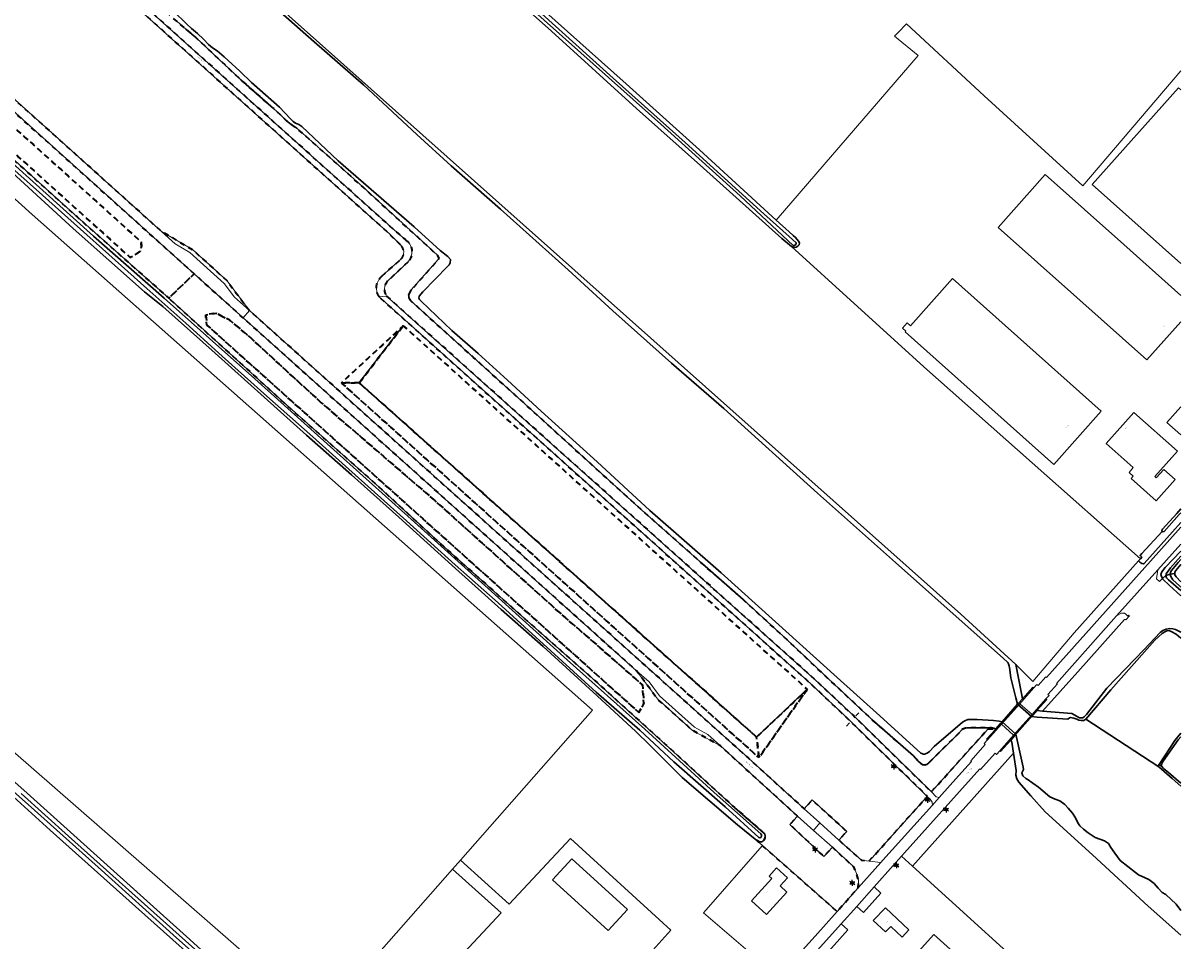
# Model space of a CAD drawing. Extents: x 105780 to 185197, y 477999 to 525027.
# Tile 254 of 256: x 109484 to 109981, y 479342 to 479736. Entities that reach past the tile are written whole.
import ezdxf
from ezdxf.enums import TextEntityAlignment as Align

# ---------------------------------------------------------------- set-up
doc = ezdxf.new("R2010")
doc.units = 0
doc.linetypes.add('XX-HIDDEN', pattern=[4, 2, -2])
for name, color, linetype, lineweight in [('B-GV-GR-GRAS_GAZON-G', 252, 'Continuous', 13), ('B-GV-GR-MATERIAALGRENS-G', 252, 'XX-HIDDEN', 35), ('B-RO-IE-MEUBILAIR_WEGMEUBILAIR-S', 252, 'Continuous', 25), ('B-RO-IE-TERREINAFSCHEIDING_KUNSTMATIG_HEKWERK-G', 252, 'IE-TERREINAFSCHEIDING-KUNSTMATIG', 18), ('B-RO-IE-TERREINAFSCHEIDING_KUNSTMATIG_SCHUTTING-G', 252, 'IE-TERREINAFSCHEIDING-KUNSTMATIG-DICHT', 18), ('B-WE-GW-WATERGANG_SLOOT_INSTEEK-G', 252, 'Continuous', 30), ('B-XX-KG-KADASTRAAL_BEBOUWING-G', 252, 'Continuous', 20), ('B1-WE-GR-BOUWLAND-GV', 80, 'Continuous', 13), ('B1-WE-GW-TALUD_KRUIN-G', 252, 'Continuous', 25), ('B1-WE-KW-KUNSTWERK_DEK-BRUG', 252, 'Continuous', 18), ('B1-WE-KW-KUNSTWERK_LANDHOOFD-GV', 252, 'Continuous', 18), ('B1-WE-OG-BEBOUWING-T18', 7, 'Continuous', 18), ('B1-WE-OG-TERREIN_ERF-GV', 252, 'Continuous', 18), ('B1-WE-OG-TOPOGRAFIE-T18', 10, 'Continuous', 18), ('B1-WE-OG-WEG-GV', 7, 'Continuous', 18), ('B1-WE-VH-VERHARDING_ASFALT-GV', 252, 'Continuous', 18), ('B1-WE-VH-VERHARDING_BETONSTRAATSTEEN-GV', 252, 'Continuous', 18), ('B1-WE-VH-VERHARDING_GESLOTEN-GV', 252, 'Continuous', 18), ('B1-WE-VH-VERHARDING_GRASBETONSTEEN-GV', 70, 'Continuous', 18), ('B1-WE-VH-VERHARDING_OPEN-GV', 252, 'Continuous', 18)]:
    doc.layers.add(name, color=color, linetype=linetype, lineweight=lineweight)
doc.styles.add('NLCS-ISO', font='NLCS-ISO.ttf')
doc.styles.add('NLCS-ISO-M200-T18', font='NLCS-ISO.ttf', dxfattribs={"height": 0.36})
doc.linetypes.add('IE-TERREINAFSCHEIDING-KUNSTMATIG', pattern='A,4,[82,NLCS.SHX,S=0.75,R=90,X=0,Y=0],4,-2', length=10)
doc.linetypes.add('IE-TERREINAFSCHEIDING-KUNSTMATIG-DICHT', pattern='A,8,-1,[82,NLCS.SHX,S=0.75,R=90,X=0,Y=0],-1', length=10)

# ---------------------------------------------------------------- blocks, each defined once
blk = doc.blocks.new('B-SIE-WEG_LICHTMAST-SO')
at = {"ltscale": 0.1}
for p, q in [((-1.1, 0.63), (-2.19, 1.27)), ((0, 1.27), (0, 2.53)), ((1.1, 0.63), (2.19, 1.27)), ((-1.1, -0.63), (-2.19, -1.27)), ((0, -1.27), (0, -2.53)), ((1.1, -0.63), (2.19, -1.27))]:
    blk.add_line(p, q, dxfattribs=at)
at = {"flags": 128}
for points in [[(-1.16, 0.5), (1.16, 0.5)], [(-1.16, -0.5), (1.16, -0.5)]]:
    blk.add_lwpolyline(points, dxfattribs=at)
at = {"ltscale": 0.1}
blk.add_circle((0, 0), 1.27, dxfattribs=at)
at = {"style": 'NLCS-ISO'}
blk.add_attdef('TYPE', text='', height=1.8, dxfattribs=at).set_placement((0, 2.53), align=Align.BOTTOM_CENTER)

msp = doc.modelspace()

# ---------------------------------------------------------------- linework, layer by layer
at = {"layer": 'B-GV-GR-GRAS_GAZON-G', "flags": 128}
msp.add_lwpolyline([(109980.506, 479344.657), (109966.532, 479357.158), (109942.603, 479379.108), (109922.42, 479397.559), (109916.266, 479404.466), (109911.102, 479410.262), (109910.257, 479411.631), (109909.812, 479413.292), (109909.901, 479415.246), (109908.823, 479422.708), (109865.574, 479374.243), (109929.339, 479316.256), (109909.185, 479292.97), (109910.323, 479292.229), (109910.779, 479292.514), (109911.974, 479291.489), (109916.187, 479295.873), (109918.066, 479294.507), (109914.309, 479290.18), (109915.196, 479289.564), (109913.962, 479288.206), (109920.18, 479282.647), (109962.153, 479245.19), (109980.506, 479228.704)], dxfattribs=at)
at = {"layer": 'B-GV-GR-MATERIAALGRENS-G', "flags": 128}
for points in [[(109137.953, 480100.013), (109142.865, 480095.597), (109181.071, 480061.765), (109245.176, 480004.201), (109249.859, 480000), (109492.175, 479782.604), (109643.343, 479646.927), (109648.133, 479642.756)], [(109640.155, 479618.57), (109823.649, 479454.317), (109840.315, 479438.632), (109873.594, 479406.121), (109897.876, 479433.118), (109899.467, 479433.144), (109901.276, 479433.173), (109899.378, 479433.522), (109889.007, 479433.599), (109887.773, 479433.338), (109886.765, 479432.904), (109884.881, 479430.839), (109872.552, 479418.613), (109871.634, 479417.845), (109870.865, 479417.603), (109869.974, 479417.729), (109868.901, 479418.424), (109867.87, 479419.416), (109866.874, 479420.473), (109865.976, 479421.494), (109848.15, 479437.142), (109831.746, 479452.338), (109811.814, 479471.198), (109792.909, 479488.499), (109775.535, 479503.799), (109749.51, 479526.846), (109722.953, 479550.937), (109699.334, 479572.422), (109677.358, 479592.3), (109650.369, 479616.646), (109649.943, 479617.278), (109649.716, 479618.042), (109649.691, 479619.036), (109650.7, 479621.182), (109662.323, 479634.183), (109662.625, 479634.711), (109662.562, 479635.142), (109661.939, 479636.074), (109653.81, 479643.488), (109629.95, 479665.326), (109601.709, 479690.476), (109598.676, 479692.519), (109596.766, 479694.057), (109594.694, 479696.192), (109591.633, 479698.997), (109577.742, 479711.222), (109563.461, 479724.61), (109558.394, 479729.417), (109554.147, 479732.993), (109550.427, 479736.2), (109547.694, 479738.539), (109539.863, 479745.95), (109536.64, 479749.12), (109535.256, 479750.157), (109533.576, 479751.462), (109531.929, 479752.766), (109529.426, 479754.838), (109519.225, 479764.254), (109507.837, 479774.506), (109491.11, 479788.608), (109463.225, 479815.139), (109434.982, 479838.574), (109415.792, 479855.502), (109405.154, 479865.381), (109395.024, 479873.449), (109383.88, 479885.128), (109381.591, 479887.67), (109376.181, 479893.191), (109368.145, 479900.598), (109358.992, 479908.789), (109324.824, 479940.001), (109297.41, 479965.099), (109277.185, 479981.748), (109270.374, 479985.994), (109261.501, 479992.667), (109250.665, 480000), (109242.603, 480007.496), (109234.793, 480014.414), (109228.985, 480019.618), (109225.416, 480022.962), (109218.542, 480028.969), (109214.057, 480033.011), (109190.705, 480053.884), (109173.283, 480069.521), (109157.84, 480083.192), (109146.056, 480094.145), (109144.795, 480095.317), (109141.977, 480097.744), (109139.343, 480100.013)], [(109490.7, 479780.413), (109488.434, 479777.729), (109462.559, 479754.24), (109449.194, 479741.661), (109443.93, 479735.851), (109543.655, 479646.294), (109556.932, 479638.482), (109571.663, 479625.211), (109581.396, 479612.347), (109795.212, 479420.534), (109819.086, 479398.881), (109822.487, 479402.639), (109837.313, 479389.151), (109833.942, 479385.458), (109843.654, 479376.819), (109846.876, 479376.416), (109871.86, 479404.193), (109838.593, 479436.671), (109822.012, 479452.356), (109636.92, 479618.217)], [(109646.087, 479640.461), (109641.495, 479645.098), (109490.7, 479780.413)], [(109638.146, 479627.129), (109646.416, 479634.465)], [(109649.236, 479633.122), (109640.493, 479624.922)]]:
    msp.add_lwpolyline(points, dxfattribs=at)
for points in [[(109189.466, 479958.391), (109179.716, 479946.135), (109193.84, 479933.479), (109235.512, 479896.472), (109268.524, 479866.782), (109303.214, 479835.522), (109335.769, 479806.73), (109363.023, 479782.316), (109400.343, 479748.222), (109435.857, 479716.394), (109451.065, 479702.999), (109451.689, 479702.233), (109451.884, 479701.701), (109451.945, 479700.972), (109451.707, 479700.179), (109451.239, 479699.519), (109450.573, 479699.127), (109449.944, 479699.131), (109448.392, 479699.772), (109454.8, 479693.622), (109454.606, 479694.352), (109454.711, 479695.114), (109455.048, 479695.906), (109455.517, 479696.632), (109455.985, 479697.192), (109456.551, 479697.486), (109457.147, 479697.481), (109458.072, 479697.11), (109459.984, 479695.871), (109467.385, 479688.595), (109507.573, 479652.459), (109546.776, 479617.656), (109557.671, 479628.12), (109440.784, 479733.155), (109302.894, 479856.826)], [(109466.657, 479703.403), (109534.9, 479641.868), (109535.158, 479639.675), (109534.513, 479637.869), (109531.933, 479635.805), (109530.256, 479635.16), (109459.175, 479699.146), (109459.949, 479701.081), (109460.207, 479702.113), (109462.787, 479703.532)], [(109466.657, 479703.403), (109462.787, 479703.532), (109460.207, 479702.113), (109459.949, 479701.081), (109459.175, 479699.146), (109530.256, 479635.16), (109531.933, 479635.805), (109534.513, 479637.869), (109535.158, 479639.675), (109534.9, 479641.868)], [(109557.671, 479628.12), (109546.776, 479617.656), (109580.403, 479587.256), (109597.213, 479571.94), (109635.411, 479538.122), (109666.572, 479509.486), (109699.245, 479480.44), (109729.47, 479453.754), (109759.871, 479426.334), (109789.227, 479399.409), (109801.665, 479388.631), (109802.179, 479388.085), (109802.384, 479387.184), (109802.263, 479386.459), (109801.869, 479385.443), (109801.052, 479384.738), (109800.224, 479384.763), (109798.746, 479385.205), (109801.179, 479383.064), (109833.203, 479354.878), (109842.221, 479364.967), (109842.414, 479368.356), (109841.563, 479371.098), (109840.305, 479373.982), (109831.193, 479382.359), (109827.584, 479378.472), (109812.964, 479392.117), (109816.229, 479395.725), (109783.178, 479425.873), (109771.301, 479432.438), (109756.176, 479445.932), (109747.29, 479458.004), (109578.738, 479609.189)], [(109748.273, 479440.106), (109563.152, 479606.134), (109562.636, 479610.52), (109567.022, 479611.294), (109572.956, 479608.198), (109580.439, 479602.006), (109612.173, 479572.851), (109660.679, 479531.054), (109713.571, 479483.581), (109749.821, 479451.975), (109750.337, 479444.105)], [(109748.273, 479440.106), (109750.337, 479444.105), (109749.821, 479451.975), (109713.571, 479483.581), (109660.679, 479531.054), (109612.173, 479572.851), (109580.439, 479602.006), (109572.956, 479608.198), (109567.022, 479611.294), (109562.636, 479610.52), (109563.152, 479606.134)], [(109647.301, 479605.868), (109820.409, 479450.07), (109799.7, 479420.78), (109620.774, 479581.352)], [(109647.301, 479605.868), (109620.774, 479581.352), (109628.429, 479581.346)], [(109647.301, 479605.868), (109628.429, 479581.346), (109798.73, 479429.588), (109820.409, 479450.07)], [(109628.429, 479581.346), (109620.774, 479581.352), (109799.7, 479420.78), (109798.73, 479429.588)], [(109820.409, 479450.07), (109798.73, 479429.588), (109799.7, 479420.78)]]:
    msp.add_lwpolyline(points, close=True, dxfattribs=at)
for points in [[(109646.416, 479634.465, 0.4167859), (109646.087, 479640.461)], [(109648.133, 479642.756, -0.4786184), (109649.236, 479633.122)], [(109636.92, 479618.217, -0.371199), (109638.146, 479627.129)], [(109640.493, 479624.922, 0.343199), (109640.155, 479618.57)]]:
    msp.add_lwpolyline(points, format="xyb", dxfattribs=at)
at = {"layer": 'B-RO-IE-TERREINAFSCHEIDING_KUNSTMATIG_HEKWERK-G', "flags": 128}
for points in [[(109841.204, 479438.625), (109842.581, 479440.002)], [(109837.274, 479434.335), (109838.579, 479435.662)]]:
    msp.add_lwpolyline(points, dxfattribs=at)
at = {"layer": 'B-RO-IE-TERREINAFSCHEIDING_KUNSTMATIG_SCHUTTING-G', "flags": 128}
for points in [[(109917.419, 479450.591), (109917.042, 479450.916), (109912.659, 479445.999), (109911.072, 479444.215), (109911.452, 479443.884)], [(109918.856, 479440.941), (109923.028, 479445.628), (109922.677, 479445.986), (109918.473, 479441.254), (109916.732, 479439.299), (109917.098, 479438.981)], [(109903.287, 479435.433), (109903.646, 479435.111), (109911.452, 479443.884), (109911.072, 479444.215)], [(109903.646, 479435.111), (109903.287, 479435.433), (109901.276, 479433.173), (109901.042, 479432.91), (109897.283, 479428.761), (109897.672, 479428.396)], [(109908.85, 479430.432), (109909.216, 479430.103), (109917.098, 479438.981), (109916.732, 479439.299)], [(109909.216, 479430.103), (109908.85, 479430.432), (109902.894, 479423.732), (109903.282, 479423.428), (109907.649, 479428.329)]]:
    msp.add_lwpolyline(points, close=True, dxfattribs=at)
at = {"layer": 'B-WE-GW-WATERGANG_SLOOT_INSTEEK-G', "flags": 128}
for points in [[(109911.072, 479444.215), (109912.659, 479445.999), (109912.089, 479448.969), (109909.839, 479460.697), (109886.19, 479482.22), (109490.308, 479834.974), (109308.772, 480000), (109197.24, 480100.013)], [(109687.181, 479753.273), (109710.814, 479732.132), (109747.313, 479698.971), (109775.915, 479673.322), (109809.554, 479643.263), (109813.604, 479639.821), (109814.728, 479639.449), (109815.656, 479639.574), (109816.387, 479639.9), (109816.889, 479640.559), (109817.027, 479641.32), (109816.702, 479642.151), (109815.354, 479643.618), (109814.367, 479644.487), (109812.688, 479646.023), (109807.077, 479651.161), (109774.217, 479681.252), (109742.817, 479709.472), (109707.171, 479741.434)], [(109699.796, 479743.86), (109723.33, 479722.786), (109757.628, 479692.225), (109791.627, 479661.501), (109814.365, 479640.3), (109814.928, 479640.296), (109815.461, 479640.723), (109815.729, 479641.085), (109815.731, 479641.417), (109812.669, 479644.023), (109801.874, 479653.807), (109768.073, 479684.431), (109737.232, 479711.919), (109705.241, 479740.839)], [(109705.241, 479740.839), (109737.232, 479711.919), (109768.073, 479684.431), (109801.874, 479653.807), (109812.669, 479644.023), (109815.731, 479641.417), (109815.729, 479641.085), (109815.461, 479640.723), (109814.928, 479640.296), (109814.365, 479640.3), (109791.627, 479661.501), (109757.628, 479692.225), (109723.33, 479722.786), (109699.796, 479743.86)], [(109550.427, 479736.2), (109554.147, 479732.993), (109558.394, 479729.417), (109563.461, 479724.61), (109577.742, 479711.222), (109591.633, 479698.997), (109594.694, 479696.192), (109596.766, 479694.057), (109598.676, 479692.519), (109601.709, 479690.476), (109629.95, 479665.326), (109653.81, 479643.488), (109661.939, 479636.074), (109662.562, 479635.142), (109662.625, 479634.711), (109662.323, 479634.183), (109650.7, 479621.182), (109649.691, 479619.036), (109649.716, 479618.042), (109649.943, 479617.278), (109650.369, 479616.646), (109677.358, 479592.3), (109699.334, 479572.422), (109722.953, 479550.937), (109749.51, 479526.846), (109775.535, 479503.799), (109792.909, 479488.499), (109811.814, 479471.198), (109831.746, 479452.338), (109848.15, 479437.142), (109865.976, 479421.494), (109866.874, 479420.473), (109867.87, 479419.416), (109868.901, 479418.424), (109869.974, 479417.729), (109870.865, 479417.603), (109871.634, 479417.845), (109872.552, 479418.613), (109884.881, 479430.839), (109886.765, 479432.904), (109887.773, 479433.338), (109889.007, 479433.599), (109899.378, 479433.522), (109901.276, 479433.173), (109903.287, 479435.433), (109903.932, 479436.149), (109902.629, 479436.44), (109900.213, 479436.634), (109893.206, 479437.076), (109890.524, 479437.189), (109889.163, 479437.097), (109887.988, 479436.602), (109886.974, 479435.936), (109874.868, 479425.625), (109872.782, 479423.467), (109871.764, 479422.669), (109870.724, 479422.236), (109870.162, 479422.286), (109869.112, 479422.649), (109851.528, 479438.684), (109833.292, 479455.103), (109806.762, 479478.961), (109783.594, 479500.034), (109753.005, 479526.731), (109730.328, 479547.558), (109706.419, 479569.316), (109691.9, 479582.542), (109679.347, 479593.92), (109668.064, 479603.87), (109654.937, 479616.356), (109654.247, 479617.156), (109654.019, 479617.721), (109654.157, 479618.548), (109655.727, 479620.358), (109666.242, 479631.214), (109666.976, 479631.938), (109667.379, 479632.796), (109667.489, 479634.187), (109666.438, 479635.487), (109663.144, 479638.094), (109651.987, 479648.213), (109619.429, 479676.542), (109603.899, 479691.263), (109602.514, 479692.135), (109601.16, 479692.708), (109600.17, 479693.344), (109598.954, 479694.579), (109594.319, 479699.582), (109582.303, 479710.071), (109577.271, 479715.01), (109570.59, 479721.121), (109567.56, 479723.628), (109565.549, 479725), (109563.87, 479726.404), (109561.733, 479728.639), (109559.167, 479731.109), (109556.565, 479733.182), (109554.425, 479735.152), (109548.9, 479740.625)], [(109548.9, 479740.625), (109554.425, 479735.152), (109556.565, 479733.182), (109559.167, 479731.109), (109561.733, 479728.639), (109563.87, 479726.404), (109565.549, 479725), (109567.56, 479723.628), (109570.59, 479721.121), (109577.271, 479715.01), (109582.303, 479710.071), (109594.319, 479699.582), (109598.954, 479694.579), (109600.17, 479693.344), (109601.16, 479692.708), (109602.514, 479692.135), (109603.899, 479691.263), (109619.429, 479676.542), (109651.987, 479648.213), (109663.144, 479638.094), (109666.438, 479635.487), (109667.489, 479634.187), (109667.379, 479632.796), (109666.976, 479631.938), (109666.242, 479631.214), (109655.727, 479620.358), (109654.157, 479618.548), (109654.019, 479617.721), (109654.247, 479617.156), (109654.937, 479616.356), (109668.064, 479603.87), (109679.347, 479593.92), (109691.9, 479582.542), (109706.419, 479569.316), (109730.328, 479547.558), (109753.005, 479526.731), (109783.594, 479500.034), (109806.762, 479478.961), (109833.292, 479455.103), (109851.528, 479438.684), (109869.112, 479422.649), (109870.162, 479422.286), (109870.724, 479422.236), (109871.764, 479422.669), (109872.782, 479423.467), (109874.868, 479425.625), (109886.974, 479435.936), (109887.988, 479436.602), (109889.163, 479437.097), (109890.524, 479437.189), (109893.206, 479437.076), (109900.213, 479436.634), (109902.629, 479436.44), (109903.932, 479436.149), (109910.564, 479443.642), (109909.855, 479446.476), (109907.714, 479455.034), (109907.013, 479459.376), (109906.91, 479460.012), (109906.722, 479460.942), (109906.364, 479461.509), (109904.431, 479463.42), (109890.641, 479475.531), (109858.226, 479504.337), (109824.847, 479534.166), (109784.634, 479570.43), (109762.311, 479589.821), (109737.064, 479612.282), (109717.911, 479629.846), (109688.914, 479655.863), (109667.78, 479674.402), (109653.069, 479687.793), (109630.232, 479709.028), (109609.065, 479727.534), (109594.713, 479740.227)], [(109594.713, 479740.227), (109609.065, 479727.534), (109630.232, 479709.028), (109653.069, 479687.793), (109667.78, 479674.402), (109688.914, 479655.863), (109717.911, 479629.846), (109737.064, 479612.282), (109762.311, 479589.821), (109784.634, 479570.43), (109824.847, 479534.166), (109858.226, 479504.337), (109890.641, 479475.531), (109904.431, 479463.42), (109906.364, 479461.509), (109906.722, 479460.942), (109906.91, 479460.012), (109907.013, 479459.376), (109907.714, 479455.034), (109909.855, 479446.476), (109910.564, 479443.642), (109911.072, 479444.215)], [(109466.713, 479687.209), (109514.503, 479644.26), (109544.888, 479617.736), (109583.724, 479583.071), (109617.516, 479552.666), (109650.733, 479522.941), (109683.651, 479493.225), (109717.506, 479462.685), (109750.82, 479432.924), (109780.504, 479405.89), (109800.521, 479388.092), (109800.808, 479387.686), (109800.826, 479387.188), (109800.509, 479386.568), (109800.109, 479386.481), (109799.682, 479386.626), (109785.19, 479399.652), (109763.297, 479418.997), (109748.654, 479432.525), (109729.953, 479448.892), (109710.464, 479466.607), (109687.91, 479487.132), (109669.572, 479503.455), (109648.659, 479522.307), (109628.098, 479540.751), (109608.535, 479558.236), (109588.904, 479575.625), (109569.764, 479592.833), (109554.144, 479606.921), (109537.364, 479621.766), (109492.699, 479661.744), (109456.985, 479693.507)], [(109456.985, 479693.507), (109492.699, 479661.744), (109537.364, 479621.766), (109554.144, 479606.921), (109569.764, 479592.833), (109588.904, 479575.625), (109608.535, 479558.236), (109628.098, 479540.751), (109648.659, 479522.307), (109669.572, 479503.455), (109687.91, 479487.132), (109710.464, 479466.607), (109729.953, 479448.892), (109748.654, 479432.525), (109763.297, 479418.997), (109785.19, 479399.652), (109799.682, 479386.626), (109800.109, 479386.481), (109800.509, 479386.568), (109800.826, 479387.188), (109800.808, 479387.686), (109800.521, 479388.092), (109780.504, 479405.89), (109750.82, 479432.924), (109717.506, 479462.685), (109683.651, 479493.225), (109650.733, 479522.941), (109617.516, 479552.666), (109583.724, 479583.071), (109544.888, 479617.736), (109514.503, 479644.26), (109466.713, 479687.209)], [(109474.418, 479676.22), (109505.914, 479647.568), (109536.46, 479620.414), (109544.216, 479614.054), (109566.689, 479594.161), (109587.669, 479575.307), (109605.874, 479558.988), (109625.054, 479542.011), (109645.392, 479523.872), (109669.724, 479501.836), (109689.184, 479484.254), (109707.269, 479468.336), (109728.695, 479448.906), (109746.854, 479432.124), (109753.099, 479425.939), (109766.844, 479412.339), (109790.53, 479391.979), (109798.746, 479385.205), (109800.224, 479384.763), (109801.052, 479384.738), (109801.869, 479385.443), (109802.263, 479386.459), (109802.384, 479387.184), (109802.179, 479388.085), (109801.665, 479388.631), (109789.227, 479399.409), (109759.871, 479426.334), (109729.47, 479453.754), (109699.245, 479480.44), (109666.572, 479509.486), (109635.411, 479538.122), (109597.213, 479571.94), (109580.403, 479587.256), (109546.776, 479617.656), (109507.573, 479652.459), (109467.385, 479688.595)], [(109980.506, 479525.683), (109979.793, 479524.93), (109973.415, 479517.715), (109972.85, 479517.589), (109972.557, 479517.641), (109963.837, 479508.192), (109963.06, 479507.35), (109963.16, 479507.2), (109963.798, 479506.62), (109963.212, 479505.991), (109962.377, 479505.096), (109962.9, 479504.57), (109963.309, 479504.247), (109963.78, 479503.96), (109964.32, 479503.87), (109964.74, 479504.01), (109976.899, 479517.525), (109980.506, 479521.535)], [(109980.506, 479527.372), (109978.771, 479525.438), (109972.697, 479518.717), (109972.425, 479518.057), (109972.453, 479517.66), (109972.557, 479517.641), (109972.85, 479517.589), (109973.415, 479517.715), (109979.793, 479524.93), (109980.506, 479525.683)], [(109980.506, 479509.257), (109973.851, 479502.301), (109972.371, 479500.396), (109971.993, 479499.208), (109972.083, 479498.829), (109972.663, 479497.506), (109974.124, 479498.849), (109974.168, 479499.138), (109974.232, 479499.55), (109976.084, 479502.146), (109980.506, 479507.047)], [(109980.506, 479507.047), (109976.084, 479502.146), (109974.232, 479499.55), (109974.168, 479499.138), (109974.124, 479498.849)], [(109974.124, 479498.849), (109975.988, 479499.425), (109975.987, 479499.431), (109976.026, 479499.825), (109976.062, 479500.192), (109976.469, 479501.015), (109979.323, 479504.362), (109980.506, 479505.676)], [(109980.506, 479505.676), (109979.323, 479504.362), (109976.469, 479501.015), (109976.062, 479500.192), (109976.026, 479499.825), (109975.987, 479499.431), (109975.988, 479499.425), (109977.896, 479499.67), (109977.902, 479500.233), (109978.408, 479501.022), (109980.506, 479503.486)], [(109980.506, 479496.122), (109978.476, 479498.305), (109977.989, 479499.172), (109977.896, 479499.67), (109975.988, 479499.425), (109976.206, 479498.368), (109977.019, 479497.033), (109979.937, 479494.349), (109980.506, 479493.841)], [(109980.506, 479492.384), (109975.163, 479496.989), (109974.312, 479497.827), (109974.089, 479498.624), (109974.124, 479498.849), (109972.663, 479497.506), (109972.767, 479497.311), (109975.453, 479494.695), (109980.506, 479490.067)], [(109975.988, 479499.425), (109974.124, 479498.849), (109974.089, 479498.624), (109974.312, 479497.827), (109975.163, 479496.989), (109980.506, 479492.384)], [(109980.506, 479493.841), (109979.937, 479494.349), (109977.019, 479497.033), (109976.206, 479498.368), (109975.988, 479499.425)], [(109980.506, 479474.477), (109980.207, 479474.701), (109978.263, 479475.651), (109977.009, 479476.03), (109975.817, 479476.076), (109974.257, 479475.829), (109972.858, 479475.249), (109971.622, 479474.369), (109964.846, 479467.093), (109948.82, 479450.613), (109940.042, 479439.219), (109939.071, 479438.302), (109938.435, 479437.78), (109937.038, 479437.811), (109933.817, 479439.766), (109921.254, 479440.753), (109918.856, 479440.941), (109917.098, 479438.981), (109916.558, 479438.355), (109918.947, 479438.191), (109932.025, 479437.294), (109932.826, 479437.815), (109933.291, 479437.975), (109934.679, 479437.661), (109935.933, 479437.249), (109936.848, 479436.829), (109937.868, 479436.632), (109938.876, 479436.751), (109939.775, 479437.204), (109939.776, 479437.205), (109950.49, 479449.803), (109969.354, 479471.119)], [(109969.354, 479471.119), (109972.534, 479473.931), (109973.702, 479474.68), (109974.535, 479475.101), (109975.298, 479475.191), (109976.42, 479474.781), (109978.56, 479473.63), (109980.506, 479471.991)], [(109980.506, 479471.991), (109978.56, 479473.63), (109976.42, 479474.781), (109975.298, 479475.191), (109974.535, 479475.101), (109973.702, 479474.68), (109972.534, 479473.931), (109969.354, 479471.119)], [(109969.354, 479471.119), (109950.49, 479449.803), (109939.776, 479437.205), (109939.775, 479437.204), (109971.058, 479416.83), (109970.866, 479417.395), (109971.169, 479417.859), (109977.88, 479428.114), (109980.506, 479431.258)], [(109584.401, 479316.802), (109555.78, 479342.811), (109516.18, 479378.526), (109486.063, 479405.507), (109444.158, 479442.815)], [(109980.506, 479408.608), (109976.765, 479411.828), (109971.058, 479416.83), (109939.775, 479437.204), (109938.876, 479436.751), (109937.868, 479436.632), (109936.848, 479436.829), (109935.933, 479437.249), (109934.679, 479437.661), (109933.291, 479437.975), (109932.826, 479437.815), (109932.025, 479437.294), (109918.947, 479438.191), (109916.558, 479438.355), (109910.564, 479443.642), (109903.932, 479436.149), (109909.861, 479430.819), (109912.903, 479416.676), (109913.024, 479415.681), (109912.65, 479414.824), (109912.411, 479414.263), (109912.86, 479412.933), (109914.073, 479411.892), (109914.666, 479411.521), (109919.53, 479408.185), (109924.385, 479403.988), (109926.626, 479402.968), (109928.638, 479402.249), (109930.84, 479400.667), (109932.28, 479399.159), (109934.011, 479397.019), (109935.346, 479394.95), (109936.349, 479392.884), (109937.195, 479391.582), (109938.735, 479390.107), (109940.739, 479388.593), (109943.729, 479386.504), (109947.722, 479385.067), (109949.531, 479383.919), (109950.505, 479382.252), (109952.168, 479379.913), (109954.55, 479376.772), (109961.016, 479371.496), (109962.297, 479370.553), (109965.23, 479369.261), (109966.845, 479368.513), (109969.046, 479366.865), (109970.778, 479364.823), (109972.513, 479363.048), (109974.093, 479362.102), (109978.451, 479357.977), (109980.506, 479355.251)], [(109980.506, 479355.251), (109978.451, 479357.977), (109974.093, 479362.102), (109972.513, 479363.048), (109970.778, 479364.823), (109969.046, 479366.865), (109966.845, 479368.513), (109965.23, 479369.261), (109962.297, 479370.553), (109961.016, 479371.496), (109954.55, 479376.772), (109952.168, 479379.913), (109950.505, 479382.252), (109949.531, 479383.919), (109947.722, 479385.067), (109943.729, 479386.504), (109940.739, 479388.593), (109938.735, 479390.107), (109937.195, 479391.582), (109936.349, 479392.884), (109935.346, 479394.95), (109934.011, 479397.019), (109932.28, 479399.159), (109930.84, 479400.667), (109928.638, 479402.249), (109926.626, 479402.968), (109924.385, 479403.988), (109919.53, 479408.185), (109914.666, 479411.521), (109914.073, 479411.892), (109912.86, 479412.933), (109912.411, 479414.263), (109912.65, 479414.824), (109913.024, 479415.681), (109912.903, 479416.676), (109909.861, 479430.819), (109909.216, 479430.103), (109907.649, 479428.329), (109908.152, 479427.358), (109908.823, 479422.708), (109909.901, 479415.246), (109909.812, 479413.292), (109910.257, 479411.631), (109911.102, 479410.262), (109916.266, 479404.466), (109922.42, 479397.559), (109942.603, 479379.108), (109966.532, 479357.158), (109980.506, 479344.657)], [(109980.506, 479431.258), (109977.88, 479428.114), (109971.169, 479417.859), (109972.359, 479416.915), (109972.145, 479417.517)], [(109451.822, 479429.761), (109496.001, 479389.766), (109532.574, 479357.058), (109571.278, 479322.397)], [(109972.145, 479417.517), (109972.255, 479417.879), (109972.991, 479419.216), (109979.428, 479428.37), (109980.506, 479429.704)], [(109585.294, 479312.373), (109550.132, 479343.515), (109516.504, 479373.882), (109486.581, 479400.691), (109459.908, 479424.222)], [(109459.908, 479424.222), (109486.581, 479400.691), (109516.504, 479373.882), (109550.132, 479343.515), (109585.294, 479312.373)], [(109971.169, 479417.859), (109970.866, 479417.395), (109971.058, 479416.83), (109976.765, 479411.828), (109980.506, 479408.608)], [(109980.506, 479409.88), (109975.266, 479414.375), (109973.1, 479416.197), (109972.359, 479416.915), (109971.169, 479417.859)], [(109483.609, 479405.486), (109503.777, 479387.187), (109528.244, 479365.246), (109566.078, 479331.439)], [(109566.078, 479331.439), (109528.244, 479365.246), (109503.777, 479387.187), (109483.609, 479405.486)]]:
    msp.add_lwpolyline(points, dxfattribs=at)
at = {"layer": 'B-XX-KG-KADASTRAAL_BEBOUWING-G', "flags": 128}
for points in [[(109980.506, 479706.915), (109979.468, 479707.846), (109942.481, 479666.412), (109980.506, 479632.504)], [(109956.063, 479640.609), (109922.395, 479670.634), (109902.224, 479647.992), (109935.908, 479617.985), (109965.999, 479591.178), (109980.506, 479607.518)], [(109980.506, 479618.833), (109956.063, 479640.609)], [(109980.506, 479571.173), (109974.543, 479564.419), (109980.506, 479559.153)]]:
    msp.add_lwpolyline(points, dxfattribs=at)
for points in [[(109882.646, 479626.061), (109864.609, 479605.835), (109863.205, 479607.086), (109861.209, 479604.847), (109862.612, 479603.596), (109862.346, 479603.297), (109926.143, 479546.404), (109946.42, 479569.188)], [(109978.071, 479540.033), (109973.247, 479544.316), (109969.971, 479540.626), (109969.339, 479541.188), (109979.062, 479552.139), (109960.378, 479568.727), (109948.519, 479555.369), (109960.115, 479545.075), (109958.292, 479543.022), (109960.09, 479541.427), (109959.211, 479540.437), (109969.959, 479530.896)], [(109743.365, 479355.69), (109719.529, 479377.429), (109711.282, 479368.386), (109735.118, 479346.647)], [(109811.934, 479369.297), (109807.269, 479373.535), (109804.071, 479370.014), (109805.226, 479368.965), (109796.493, 479359.352), (109802.906, 479353.526), (109811.663, 479363.166), (109808.76, 479365.803)], [(109864.004, 479347.004), (109853.877, 479356.47), (109848.72, 479350.954), (109853.929, 479346.084), (109856.166, 479348.476), (109861.082, 479343.879)], [(109890.562, 479330.752), (109874.622, 479345.063), (109864.105, 479333.325), (109879.987, 479319.209)]]:
    msp.add_lwpolyline(points, close=True, dxfattribs=at)
at = {"layer": 'B1-WE-GR-BOUWLAND-GV', "flags": 128}
for points in [[(109236.754, 479880.591), (109488.216, 479653.483), (109728.35, 479441.1), (109671.811, 479376.876), (109692.718, 479358.013), (109718.952, 479386.142), (109761.903, 479346.868), (109742.721, 479325.437)], [(109490.308, 479834.974), (109886.19, 479482.22), (109909.839, 479460.697), (109917.146, 479453.385), (109934.803, 479474.32), (109962.377, 479505.096), (109963.212, 479505.991), (109870.32, 479588.19), (109813.604, 479639.821), (109809.554, 479643.263), (109775.915, 479673.322), (109747.313, 479698.971), (109710.814, 479732.132), (109687.181, 479753.273)], [(109707.171, 479741.434), (109742.817, 479709.472), (109774.217, 479681.252), (109807.077, 479651.161), (109867.913, 479721.721), (109857.808, 479730.001), (109859.409, 479731.468), (109862.971, 479735.177), (109896.242, 479704.306), (109938.443, 479665.809), (109980.506, 479715.111)], [(109185.337, 479673.993), (109226.613, 479637.153), (109260.77, 479606.771), (109293.572, 479577.589), (109335.178, 479540.256), (109369.302, 479509.841), (109412.982, 479470.922), (109444.158, 479442.815), (109486.063, 479405.507), (109516.18, 479378.526), (109555.78, 479342.811), (109584.401, 479316.802), (109618.668, 479285.654), (109623.39, 479281.335), (109653.821, 479316.308), (109689.184, 479354.225), (109668.402, 479373.004), (109611.681, 479308.573), (109233.356, 479638.757), (109140.474, 479722.578)], [(109804.999, 479329.448), (109775.926, 479354.276), (109801.179, 479383.064), (109798.746, 479385.205), (109790.53, 479391.979), (109766.844, 479412.339), (109753.099, 479425.939), (109746.854, 479432.124), (109728.695, 479448.906), (109707.269, 479468.336), (109689.184, 479484.254), (109669.724, 479501.836), (109645.392, 479523.872), (109625.054, 479542.011), (109605.874, 479558.988), (109587.669, 479575.307), (109566.689, 479594.161), (109544.216, 479614.054), (109536.46, 479620.414), (109505.914, 479647.568), (109474.418, 479676.22)], [(109980.506, 479503.486), (109978.408, 479501.022), (109977.902, 479500.233), (109977.896, 479499.67), (109977.989, 479499.172), (109978.476, 479498.305), (109980.506, 479496.122)]]:
    msp.add_lwpolyline(points, dxfattribs=at)
at = {"layer": 'B1-WE-GW-TALUD_KRUIN-G', "flags": 128}
for points in [[(109628.429, 479581.346), (109647.301, 479605.868)], [(109798.73, 479429.588), (109628.429, 479581.346)], [(109820.409, 479450.07), (109798.73, 479429.588)]]:
    msp.add_lwpolyline(points, dxfattribs=at)
at = {"layer": 'B1-WE-KW-KUNSTWERK_DEK-BRUG', "flags": 128}
msp.add_lwpolyline([(109903.287, 479435.433), (109901.276, 479433.173), (109901.042, 479432.91), (109897.283, 479428.761), (109897.672, 479428.396), (109903.646, 479435.111), (109908.85, 479430.432), (109902.894, 479423.732), (109903.282, 479423.428), (109907.649, 479428.329), (109909.216, 479430.103), (109917.098, 479438.981), (109918.856, 479440.941), (109923.028, 479445.628), (109922.677, 479445.986), (109918.473, 479441.254), (109916.732, 479439.299), (109911.452, 479443.884), (109917.419, 479450.591), (109917.042, 479450.916), (109912.659, 479445.999), (109911.072, 479444.215)], close=True, dxfattribs=at)
at = {"layer": 'B1-WE-KW-KUNSTWERK_LANDHOOFD-GV', "flags": 128}
for points in [[(109911.452, 479443.884), (109911.072, 479444.215), (109910.564, 479443.642), (109916.558, 479438.355), (109917.098, 479438.981), (109916.732, 479439.299)], [(109903.932, 479436.149), (109903.287, 479435.433), (109903.646, 479435.111), (109908.85, 479430.432), (109909.216, 479430.103), (109909.861, 479430.819)]]:
    msp.add_lwpolyline(points, close=True, dxfattribs=at)
at = {"layer": 'B1-WE-OG-TERREIN_ERF-GV', "flags": 128}
for points in [[(109980.506, 479715.111), (109938.443, 479665.809), (109896.242, 479704.306), (109862.971, 479735.177), (109859.409, 479731.468), (109857.808, 479730.001), (109867.913, 479721.721), (109807.077, 479651.161), (109812.688, 479646.023), (109814.367, 479644.487), (109815.354, 479643.618), (109816.702, 479642.151), (109817.027, 479641.32), (109816.889, 479640.559), (109816.387, 479639.9), (109815.656, 479639.574), (109814.728, 479639.449), (109813.604, 479639.821), (109870.32, 479588.19), (109963.212, 479505.991), (109963.798, 479506.62), (109963.16, 479507.2), (109963.06, 479507.35), (109963.837, 479508.192), (109972.557, 479517.641), (109972.453, 479517.66), (109972.425, 479518.057), (109972.697, 479518.717), (109978.771, 479525.438), (109980.506, 479527.372)], [(109942.481, 479666.412), (109979.468, 479707.846), (109980.506, 479706.915)], [(109935.908, 479617.985), (109902.224, 479647.992), (109922.395, 479670.634), (109956.063, 479640.609), (109980.506, 479618.833)], [(109980.506, 479632.504), (109942.481, 479666.412)], [(109980.506, 479607.518), (109965.999, 479591.178), (109935.908, 479617.985)], [(109980.506, 479559.153), (109974.543, 479564.419), (109980.506, 479571.173)], [(109972.663, 479497.506), (109971.971, 479496.869), (109971.39, 479496.24), (109970.14, 479497.45), (109970.639, 479501.275), (109952.99, 479481.56), (109955.14, 479482.73), (109956.4, 479482.67), (109956.904, 479482.217), (109957.79, 479481.42), (109958.13, 479481.815), (109958.55, 479481.6), (109956.98, 479479.802), (109956.75, 479480.01), (109956.33, 479479.929), (109936.43, 479457.609), (109921.254, 479440.753), (109933.817, 479439.766), (109937.038, 479437.811), (109938.435, 479437.78), (109939.071, 479438.302), (109940.042, 479439.219), (109948.82, 479450.613), (109964.846, 479467.093), (109971.622, 479474.369), (109972.858, 479475.249), (109974.257, 479475.829), (109975.817, 479476.076), (109977.009, 479476.03), (109978.263, 479475.651), (109980.207, 479474.701), (109980.506, 479474.477)], [(109980.506, 479490.067), (109975.453, 479494.695), (109972.767, 479497.311), (109972.663, 479497.506)], [(109742.721, 479325.437), (109761.903, 479346.868), (109718.952, 479386.142), (109692.718, 479358.013), (109671.811, 479376.876), (109668.402, 479373.004), (109689.184, 479354.225), (109653.821, 479316.308)], [(109929.339, 479316.256), (109865.574, 479374.243), (109860.861, 479378.502), (109857.296, 479374.524), (109849.098, 479365.378), (109851.95, 479362.744), (109844.463, 479354.364), (109841.622, 479357.038), (109834.97, 479349.6), (109837.845, 479346.958), (109819.226, 479326.12)]]:
    msp.add_lwpolyline(points, dxfattribs=at)
for points in [[(109946.42, 479569.188), (109926.143, 479546.404), (109862.346, 479603.297), (109862.612, 479603.596), (109861.209, 479604.847), (109863.205, 479607.086), (109864.609, 479605.835), (109882.646, 479626.061)], [(109960.378, 479568.727), (109979.062, 479552.139), (109969.339, 479541.188), (109969.971, 479540.626), (109973.247, 479544.316), (109978.071, 479540.033), (109969.959, 479530.896), (109959.211, 479540.437), (109960.09, 479541.427), (109958.292, 479543.022), (109960.115, 479545.075), (109948.519, 479555.369)], [(109833.203, 479354.878), (109801.179, 479383.064), (109775.926, 479354.276), (109804.999, 479329.448), (109808.631, 479333.501), (109811.57, 479330.688), (109823.791, 479344.348)], [(109711.282, 479368.386), (109719.529, 479377.429), (109743.365, 479355.69), (109735.118, 479346.647)], [(109811.934, 479369.297), (109808.76, 479365.803), (109811.663, 479363.166), (109802.906, 479353.526), (109796.493, 479359.352), (109805.226, 479368.965), (109804.071, 479370.014), (109807.269, 479373.535)], [(109853.877, 479356.47), (109864.004, 479347.004), (109861.082, 479343.879), (109856.166, 479348.476), (109853.929, 479346.084), (109848.72, 479350.954)], [(109874.622, 479345.063), (109890.562, 479330.752), (109879.987, 479319.209), (109864.105, 479333.325)]]:
    msp.add_lwpolyline(points, close=True, dxfattribs=at)
at = {"layer": 'B1-WE-OG-WEG-GV', "flags": 128}
for points in [[(109980.506, 479521.535), (109976.899, 479517.525), (109964.74, 479504.01), (109964.32, 479503.87), (109963.78, 479503.96), (109963.309, 479504.247), (109962.9, 479504.57), (109962.377, 479505.096), (109934.803, 479474.32), (109917.146, 479453.385), (109909.839, 479460.697), (109912.089, 479448.969), (109912.659, 479445.999), (109917.042, 479450.916), (109917.419, 479450.591), (109918.727, 479452.131), (109919.337, 479451.648), (109922.595, 479455.419), (109922.93, 479455.101), (109971.06, 479508.99)], [(109971.06, 479508.99), (109980.506, 479519.482)], [(109980.506, 479512.28), (109970.639, 479501.275), (109970.14, 479497.45), (109971.39, 479496.24), (109971.971, 479496.869), (109972.663, 479497.506), (109972.083, 479498.829), (109971.993, 479499.208), (109972.371, 479500.396), (109973.851, 479502.301), (109980.506, 479509.257)]]:
    msp.add_lwpolyline(points, dxfattribs=at)
for points in [[(109956.33, 479479.929), (109956.75, 479480.01), (109956.98, 479479.802), (109958.55, 479481.6), (109958.13, 479481.815), (109957.79, 479481.42), (109956.904, 479482.217), (109956.4, 479482.67), (109955.14, 479482.73), (109952.99, 479481.56), (109927.23, 479452.562), (109927.632, 479452.345), (109923.565, 479447.858), (109924.024, 479447.429), (109922.677, 479445.986), (109923.028, 479445.628), (109918.856, 479440.941), (109921.254, 479440.753), (109936.43, 479457.609)], [(109897.672, 479428.396), (109897.283, 479428.761), (109901.042, 479432.91), (109901.276, 479433.173), (109899.467, 479433.144), (109897.876, 479433.118), (109873.594, 479406.121), (109875.72, 479404.044), (109876.913, 479403.669), (109885.26, 479412.97), (109890.755, 479419.099), (109890.454, 479419.366), (109896.696, 479426.419), (109896.221, 479426.84)], [(109908.823, 479422.708), (109908.152, 479427.358), (109907.649, 479428.329), (109903.282, 479423.428), (109902.894, 479423.732), (109901.533, 479422.169), (109900.992, 479422.662), (109894.713, 479415.649), (109894.404, 479415.923), (109860.861, 479378.502), (109865.574, 479374.243)], [(109874.03, 479400.457), (109873.905, 479401.748), (109873.08, 479403.001), (109871.86, 479404.193), (109846.876, 479376.416), (109851.894, 479375.788), (109852.87, 479376.88)], [(109851.95, 479362.744), (109849.098, 479365.378), (109841.622, 479357.038), (109844.463, 479354.364)], [(109837.845, 479346.958), (109834.97, 479349.6), (109817.13, 479329.649), (109817.53, 479328.7), (109818.17, 479327.45), (109819.226, 479326.12)]]:
    msp.add_lwpolyline(points, close=True, dxfattribs=at)
at = {"layer": 'B1-WE-VH-VERHARDING_ASFALT-GV', "flags": 128}
for points in [[(109193.507, 479960.443), (109189.466, 479958.391), (109302.894, 479856.826), (109440.784, 479733.155), (109557.671, 479628.12), (109578.738, 479609.189), (109581.396, 479612.347), (109575.025, 479618.1), (109570.588, 479623.98), (109555.828, 479637.29), (109549.591, 479640.985), (109543.655, 479646.294), (109443.93, 479735.851), (109298.745, 479866.094)], [(109640.155, 479618.57), (109636.92, 479618.217), (109822.012, 479452.356), (109838.593, 479436.671), (109871.86, 479404.193), (109873.08, 479403.001), (109873.905, 479401.748), (109874.03, 479400.457), (109876.913, 479403.669), (109875.72, 479404.044), (109873.594, 479406.121), (109840.315, 479438.632), (109823.649, 479454.317)], [(109581.396, 479612.347), (109578.738, 479609.189), (109747.29, 479458.004), (109752.604, 479453.274), (109757.143, 479447.204), (109772.162, 479433.797), (109777.844, 479430.654), (109783.178, 479425.873), (109816.229, 479395.725), (109823.094, 479389.593), (109825.806, 479392.809), (109819.086, 479398.881), (109795.212, 479420.534)], [(109916.732, 479439.299), (109911.452, 479443.884), (109903.646, 479435.111), (109908.85, 479430.432)]]:
    msp.add_lwpolyline(points, close=True, dxfattribs=at)
for points in [[(109980.506, 479519.482), (109971.06, 479508.99), (109922.93, 479455.101), (109922.595, 479455.419), (109919.337, 479451.648), (109918.727, 479452.131), (109917.419, 479450.591), (109911.452, 479443.884), (109916.732, 479439.299), (109918.473, 479441.254), (109922.677, 479445.986), (109924.024, 479447.429), (109923.565, 479447.858), (109927.632, 479452.345), (109927.23, 479452.562), (109952.99, 479481.56), (109970.639, 479501.275)], [(109970.639, 479501.275), (109980.506, 479512.28)], [(109817.13, 479329.649), (109834.97, 479349.6), (109841.622, 479357.038), (109849.098, 479365.378), (109857.296, 479374.524), (109860.861, 479378.502), (109894.404, 479415.923), (109894.713, 479415.649), (109900.992, 479422.662), (109901.533, 479422.169), (109902.894, 479423.732), (109908.85, 479430.432), (109903.646, 479435.111), (109897.672, 479428.396), (109896.221, 479426.84), (109896.696, 479426.419), (109890.454, 479419.366), (109890.755, 479419.099), (109885.26, 479412.97), (109876.913, 479403.669), (109874.03, 479400.457), (109852.87, 479376.88), (109851.894, 479375.788), (109842.221, 479364.967), (109833.203, 479354.878), (109823.791, 479344.348), (109811.57, 479330.688)]]:
    msp.add_lwpolyline(points, dxfattribs=at)
at = {"layer": 'B1-WE-VH-VERHARDING_BETONSTRAATSTEEN-GV', "flags": 128}
for points in [[(109543.655, 479646.294), (109549.591, 479640.985), (109555.828, 479637.29), (109570.588, 479623.98), (109575.025, 479618.1), (109581.396, 479612.347), (109571.663, 479625.211), (109556.932, 479638.482)], [(109747.29, 479458.004), (109756.176, 479445.932), (109771.301, 479432.438), (109783.178, 479425.873), (109777.844, 479430.654), (109772.162, 479433.797), (109757.143, 479447.204), (109752.604, 479453.274)], [(109851.894, 479375.788), (109846.876, 479376.416), (109843.654, 479376.819), (109833.942, 479385.458), (109825.806, 479392.809), (109823.094, 479389.593), (109831.193, 479382.359), (109840.305, 479373.982), (109841.563, 479371.098), (109842.414, 479368.356), (109842.221, 479364.967)]]:
    msp.add_lwpolyline(points, close=True, dxfattribs=at)
at = {"layer": 'B1-WE-VH-VERHARDING_GESLOTEN-GV', "flags": 128}
for points in [[(109648.133, 479642.756), (109643.343, 479646.927), (109492.175, 479782.604), (109490.7, 479780.413), (109641.495, 479645.098), (109646.087, 479640.461)], [(109646.416, 479634.465), (109638.146, 479627.129)], [(109640.493, 479624.922), (109649.236, 479633.122)], [(109636.92, 479618.217), (109640.155, 479618.57)]]:
    msp.add_lwpolyline(points, dxfattribs=at)
at = {"layer": 'B1-WE-VH-VERHARDING_GESLOTEN-GV'}
for points in [[(109646.087, 479640.461, -0.4167859), (109646.416, 479634.465)], [(109649.236, 479633.122, 0.4786184), (109648.133, 479642.756)], [(109638.146, 479627.129, 0.371199), (109636.92, 479618.217)], [(109640.155, 479618.57, -0.343199), (109640.493, 479624.922)]]:
    msp.add_lwpolyline(points, format="xyb", dxfattribs=at)
at = {"layer": 'B1-WE-VH-VERHARDING_GRASBETONSTEEN-GV', "flags": 128}
for points in [[(109822.487, 479402.639), (109819.086, 479398.881), (109825.806, 479392.809), (109833.942, 479385.458), (109837.313, 479389.151)], [(109831.193, 479382.359), (109823.094, 479389.593), (109816.229, 479395.725), (109812.964, 479392.117), (109827.584, 479378.472)]]:
    msp.add_lwpolyline(points, close=True, dxfattribs=at)
at = {"layer": 'B1-WE-VH-VERHARDING_OPEN-GV', "flags": 128}
msp.add_lwpolyline([(109668.402, 479373.004), (109671.811, 479376.876), (109728.35, 479441.1), (109488.216, 479653.483), (109236.754, 479880.591), (109140.474, 479722.578), (109233.356, 479638.757), (109611.681, 479308.573)], close=True, dxfattribs=at)
msp.add_lwpolyline([(109469.808, 479150.428), (109491.93, 479175.472), (109494.883, 479178.624), (109496.531, 479180.569), (109540.036, 479229.378), (109596.789, 479293.219), (109597.623, 479294.132), (109593.151, 479298.104), (109595.235, 479300.386), (109571.278, 479322.397), (109532.574, 479357.058), (109496.001, 479389.766), (109451.822, 479429.761)], dxfattribs=at)

# ---------------------------------------------------------------- block references
at = {"layer": 'B-RO-IE-MEUBILAIR_WEGMEUBILAIR-S', "xscale": 0.5, "yscale": 0.5, "zscale": 0.5}
for p in [(109857.452, 479417.018), (109871.884, 479402.746), (109879.897, 479398.551), (109823.769, 479381.444), (109858.596, 479374.689), (109839.719, 479367.118)]:
    msp.add_blockref('B-SIE-WEG_LICHTMAST-SO', p, dxfattribs=at)

# ---------------------------------------------------------------- texts
at = {"layer": 'B1-WE-OG-BEBOUWING-T18', "style": 'NLCS-ISO-M200-T18'}
for s, rotation, p in [('763', 48.4, (109973.405, 479605.545)), ('765-767', 45, (109931.68, 479562.556)), ('769', 48.4, (109957.011, 479562.012)), ('787', 47.8, (109803.183, 479363.218)), ('712', 46.9, (109854.632, 479350.224))]:
    msp.add_text(s, height=0.36, rotation=rotation, dxfattribs=at).set_placement(p, align=Align.MIDDLE)
at = {"layer": 'B1-WE-OG-TOPOGRAFIE-T18', "style": 'NLCS-ISO-M200-T18'}
for s, rotation, p in [('Pad om de Noord', 318.3, (109560.751, 479719.772)), ('Pad om de Noord', 318.3, (109778.648, 479493.902)), ('Pad om de Noord', 318.3, (109795.589, 479417.837)), ('Rijnlanderweg', 48.1, (109889.758, 479415.011))]:
    msp.add_text(s, height=0.36, rotation=rotation, dxfattribs=at).set_placement(p, align=Align.MIDDLE)

doc.saveas('drawing.dxf')
